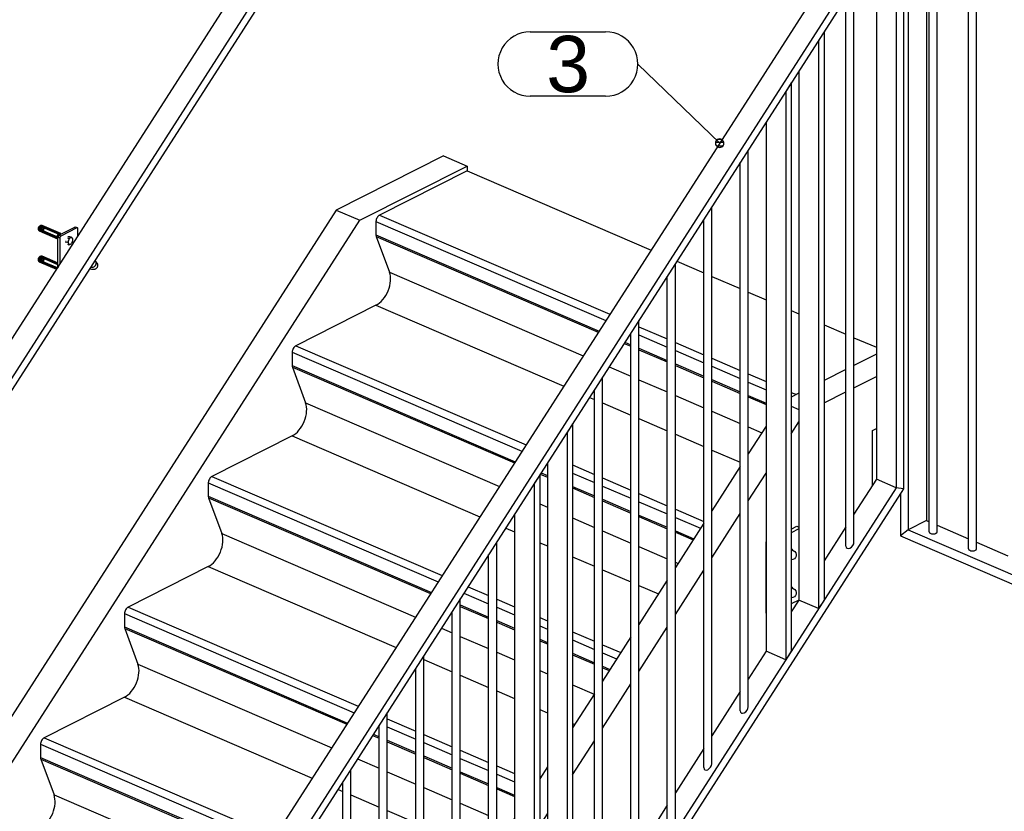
# Model space of a CAD drawing. Header units: millimetres. Extents: x -961 to -664, y 2222 to 2432.
# Tile 7 of 12: x -903 to -842, y 2351 to 2400. Entities that reach past the tile are written whole.
import ezdxf
from ezdxf.enums import TextEntityAlignment as Align

# ---------------------------------------------------------------- set-up
doc = ezdxf.new("R2010")
doc.units = ezdxf.units.MM
doc.linetypes.add('STRICHPUNKT2', pattern=[18.5, 10, -4, 0.5, -4])
doc.layers.get('0').update_dxf_attribs({"linetype": 'CONTINUOUS'})
for name, color, linetype in [('DIM49', 4, 'CONTINUOUS'), ('LE_RED', 1, 'CONTINUOUS'), ('TXT_ALL', 7, 'CONTINUOUS')]:
    doc.layers.add(name, color=color, linetype=linetype)
doc.layers.add('LE_ALL', color=7, linetype='CONTINUOUS', lineweight=50)
doc.styles.add('ARIAL', font='arial.ttf')

# ---------------------------------------------------------------- blocks, each defined once
blk = doc.blocks.new('Treden_00041', base_point=(-906.197, 2319.584))
for p, q in [((-875.432, 2390.9), (-864.017, 2385.978)), ((-881.09, 2387.753), (-866.824, 2381.601)), ((-881.073, 2386.823), (-867.288, 2380.879)), ((-862.412, 2385.286), (-860.744, 2384.566)), ((-860.244, 2384.351), (-858.48, 2383.59)), ((-857.98, 2383.375), (-856.871, 2382.896)), ((-881.09, 2382.555), (-869.435, 2377.53)), ((-855.308, 2382.222), (-854.834, 2382.018)), ((-864.771, 2381.222), (-863.007, 2380.462)), ((-853.271, 2381.344), (-851.917, 2380.76)), ((-865.683, 2380.187), (-865.271, 2380.009)), ((-865.635, 2380.261), (-865.271, 2380.104)), ((-864.771, 2380.716), (-863.007, 2379.955)), ((-862.507, 2380.246), (-860.744, 2379.486)), ((-851.417, 2380.544), (-850.024, 2379.944)), ((-886.296, 2379.636), (-872.03, 2373.485)), ((-864.771, 2379.889), (-863.007, 2379.128)), ((-864.771, 2379.793), (-863.007, 2379.033)), ((-862.507, 2379.74), (-860.744, 2378.979)), ((-860.244, 2379.27), (-858.48, 2378.51)), ((-886.279, 2378.707), (-872.493, 2372.762)), ((-866.619, 2378.727), (-865.271, 2378.146)), ((-862.507, 2378.913), (-860.744, 2378.152)), ((-862.507, 2378.817), (-860.744, 2378.057)), ((-860.244, 2378.764), (-858.48, 2378.003)), ((-864.771, 2377.93), (-863.007, 2377.17)), ((-860.244, 2377.937), (-858.48, 2377.176)), ((-860.244, 2377.841), (-858.48, 2377.081)), ((-857.98, 2378.294), (-856.871, 2377.816)), ((-857.98, 2377.788), (-856.871, 2377.309)), ((-855.308, 2377.142), (-854.995, 2377.007)), ((-867.831, 2376.838), (-867.534, 2376.71)), ((-862.507, 2376.954), (-860.744, 2376.194)), ((-857.98, 2376.961), (-856.871, 2376.482)), ((-857.98, 2376.865), (-856.871, 2376.387)), ((-867.034, 2376.494), (-865.271, 2375.734)), ((-860.244, 2375.978), (-858.48, 2375.218)), ((-864.771, 2375.518), (-863.007, 2374.758)), ((-857.98, 2375.002), (-857.138, 2374.639)), ((-886.296, 2374.439), (-874.641, 2369.413)), ((-862.507, 2374.542), (-860.744, 2373.782)), ((-860.244, 2373.566), (-858.48, 2372.806)), ((-868.888, 2372.637), (-867.534, 2372.053)), ((-870.888, 2372.07), (-870.451, 2371.882)), ((-870.84, 2372.145), (-870.451, 2371.977)), ((-868.888, 2372.13), (-867.534, 2371.546)), ((-867.034, 2371.837), (-865.271, 2371.077)), ((-891.501, 2371.52), (-877.236, 2365.369)), ((-868.888, 2371.303), (-867.534, 2370.719)), ((-868.888, 2371.208), (-867.534, 2370.624)), ((-867.034, 2371.331), (-865.271, 2370.57)), ((-891.485, 2370.59), (-877.699, 2364.646)), ((-867.034, 2370.504), (-865.271, 2369.743)), ((-867.034, 2370.408), (-865.271, 2369.648)), ((-864.771, 2370.861), (-863.007, 2370.101)), ((-870.925, 2370.223), (-870.451, 2370.018)), ((-864.771, 2370.355), (-863.007, 2369.594)), ((-862.507, 2369.885), (-860.744, 2369.125)), ((-868.888, 2369.344), (-867.534, 2368.761)), ((-864.771, 2369.528), (-863.007, 2368.767)), ((-864.771, 2369.432), (-863.007, 2368.672)), ((-862.507, 2369.379), (-860.944, 2368.705)), ((-873.036, 2368.721), (-872.488, 2368.485)), ((-862.507, 2368.552), (-861.359, 2368.057)), ((-867.034, 2368.545), (-865.271, 2367.785)), ((-862.507, 2368.456), (-861.407, 2367.982)), ((-870.925, 2367.811), (-870.451, 2367.607)), ((-864.771, 2367.569), (-863.007, 2366.809)), ((-868.888, 2366.933), (-867.534, 2366.349)), ((-891.501, 2366.322), (-879.847, 2361.297)), ((-867.034, 2366.133), (-865.271, 2365.373)), ((-862.507, 2366.593), (-862.344, 2366.522)), ((-875.376, 2365.073), (-874.098, 2364.522)), ((-864.771, 2365.157), (-863.555, 2364.633)), ((-875.631, 2364.677), (-874.098, 2364.015)), ((-873.598, 2364.306), (-872.488, 2363.828)), ((-875.861, 2363.949), (-874.098, 2363.188)), ((-875.861, 2363.853), (-874.098, 2363.093)), ((-873.598, 2363.8), (-872.488, 2363.321)), ((-896.707, 2363.404), (-882.441, 2357.252)), ((-870.925, 2363.154), (-870.451, 2362.95)), ((-896.69, 2362.474), (-882.905, 2356.53)), ((-877.03, 2362.494), (-876.361, 2362.206)), ((-873.598, 2362.973), (-872.488, 2362.494)), ((-873.598, 2362.877), (-872.488, 2362.399)), ((-870.925, 2362.647), (-870.451, 2362.443)), ((-875.861, 2361.99), (-874.098, 2361.23)), ((-868.888, 2362.276), (-867.534, 2361.692)), ((-870.925, 2361.82), (-870.451, 2361.616)), ((-870.925, 2361.725), (-870.451, 2361.521)), ((-868.888, 2361.769), (-867.534, 2361.185)), ((-867.034, 2361.476), (-865.895, 2360.985)), ((-873.598, 2361.014), (-872.488, 2360.536)), ((-868.888, 2360.942), (-867.534, 2360.358)), ((-868.888, 2360.847), (-867.534, 2360.263)), ((-867.034, 2360.97), (-866.15, 2360.588)), ((-878.124, 2360.554), (-876.361, 2359.794)), ((-867.034, 2360.143), (-866.565, 2359.94)), ((-867.034, 2360.047), (-866.613, 2359.866)), ((-875.861, 2359.578), (-874.098, 2358.818)), ((-870.925, 2359.862), (-870.451, 2359.657)), ((-868.888, 2358.983), (-867.549, 2358.406)), ((-896.707, 2358.206), (-885.053, 2353.181)), ((-873.598, 2358.602), (-872.488, 2358.124)), ((-870.925, 2357.45), (-870.451, 2357.246)), ((-880.388, 2356.873), (-878.624, 2356.113)), ((-880.388, 2356.367), (-878.624, 2355.606)), ((-868.888, 2356.572), (-868.761, 2356.517)), ((-881.3, 2355.838), (-880.888, 2355.66)), ((-881.252, 2355.912), (-880.888, 2355.755)), ((-878.124, 2355.897), (-876.361, 2355.137)), ((-901.913, 2355.287), (-887.647, 2349.136)), ((-880.388, 2355.54), (-878.624, 2354.779)), ((-880.388, 2355.444), (-878.624, 2354.684)), ((-878.124, 2355.391), (-876.361, 2354.63)), ((-878.124, 2354.564), (-876.361, 2353.803)), ((-875.861, 2354.921), (-874.098, 2354.161)), ((-901.896, 2354.358), (-888.11, 2348.413)), ((-882.236, 2354.378), (-880.888, 2353.797)), ((-878.124, 2354.468), (-876.361, 2353.708)), ((-875.861, 2354.415), (-874.098, 2353.654)), ((-873.598, 2353.945), (-872.488, 2353.467)), ((-880.388, 2353.581), (-878.624, 2352.821)), ((-875.861, 2353.588), (-874.098, 2352.827)), ((-875.861, 2353.492), (-874.098, 2352.732)), ((-873.598, 2353.439), (-872.488, 2352.96)), ((-883.448, 2352.489), (-883.151, 2352.361)), ((-882.651, 2352.145), (-880.888, 2351.385)), ((-878.124, 2352.605), (-876.361, 2351.845)), ((-873.598, 2352.612), (-872.488, 2352.133)), ((-873.598, 2352.516), (-872.488, 2352.038)), ((-875.861, 2351.629), (-874.098, 2350.869)), ((-880.388, 2351.169), (-878.624, 2350.409))]:
    blk.add_line(p, q)
for points in [[(-875.432, 2390.9), (-880.864, 2388.162), (-866.57, 2381.998)], [(-881.09, 2387.753), (-881.09, 2386.926), (-867.24, 2380.953)], [(-881.073, 2386.823), (-880.253, 2384.606), (-868.224, 2379.419)], [(-881.09, 2382.555), (-886.069, 2380.045), (-871.775, 2373.882)], [(-886.296, 2379.636), (-886.296, 2378.809), (-872.445, 2372.837)], [(-886.279, 2378.707), (-885.459, 2376.49), (-873.429, 2371.303)], [(-886.296, 2374.439), (-891.275, 2371.929), (-876.981, 2365.765)], [(-891.501, 2371.52), (-891.501, 2370.693), (-877.651, 2364.721)], [(-891.485, 2370.59), (-890.664, 2368.373), (-878.635, 2363.186)], [(-891.501, 2366.322), (-896.481, 2363.813), (-882.187, 2357.649)], [(-896.707, 2363.404), (-896.707, 2362.577), (-882.857, 2356.604)], [(-896.69, 2362.474), (-895.87, 2360.257), (-883.841, 2355.07)], [(-896.707, 2358.206), (-901.687, 2355.696), (-887.392, 2349.533)], [(-901.913, 2355.287), (-901.913, 2354.46), (-888.063, 2348.488)], [(-901.896, 2354.358), (-901.076, 2352.141), (-889.047, 2346.954)]]:
    blk.add_lwpolyline(points)
for centre, major_axis, start_param, end_param in [((-880.864, 2387.867), (-0.132, -0.306), 3.764179, 5.334976), ((-880.864, 2387.04), (-0.132, -0.306), 5.334976, 5.720954), ((-881.09, 2383.735), (-0.528, -1.224), 0.622587, 2.584209), ((-886.069, 2379.75), (-0.132, -0.306), 3.764179, 5.334976), ((-886.069, 2378.923), (-0.132, -0.306), 5.334976, 5.720954), ((-886.296, 2375.618), (-0.528, -1.224), 0.622587, 2.584209), ((-891.275, 2371.634), (-0.132, -0.306), 3.764179, 5.334976), ((-891.275, 2370.807), (-0.132, -0.306), 5.334976, 5.720954), ((-891.501, 2367.502), (-0.528, -1.224), 0.622587, 2.584209), ((-896.481, 2363.518), (-0.132, -0.306), 3.764179, 5.334976), ((-896.481, 2362.691), (-0.132, -0.306), 5.334976, 5.720954), ((-896.707, 2359.386), (-0.528, -1.224), 0.622587, 2.584209), ((-901.687, 2355.401), (-0.132, -0.306), 3.764179, 5.334976), ((-901.687, 2354.574), (-0.132, -0.306), 5.334976, 5.720954), ((-901.913, 2351.269), (-0.528, -1.224), 0.622587, 2.584209)]:
    blk.add_ellipse(centre, major_axis=major_axis, ratio=0.600703, start_param=start_param, end_param=end_param)
blk = doc.blocks.new('Treden_00040')
blk.add_blockref('Treden_00041', (-906.197, 2319.584))
blk = doc.blocks.new('Boom_00043', base_point=(-920.356, 2331.111))
for p, q in [((-876.9, 2391.828), (-883.569, 2388.466)), ((-876.9, 2391.828), (-875.432, 2391.194)), ((-875.432, 2391.194), (-875.432, 2390.9)), ((-883.569, 2388.466), (-920.356, 2331.111)), ((-883.569, 2388.466), (-882.101, 2387.833)), ((-920.356, 2331.111), (-918.888, 2330.477)), ((-920.356, 2331.111), (-920.356, 2329.621)), ((-918.888, 2328.988), (-918.888, 2330.477)), ((-920.356, 2327.973), (-920.356, 2325.984)), ((-918.888, 2325.056), (-918.888, 2327.339))]:
    blk.add_line(p, q)
blk.add_lwpolyline([(-918.888, 2330.477), (-882.101, 2387.833), (-875.432, 2391.194)])
blk = doc.blocks.new('Boom_00042')
blk.add_blockref('Boom_00043', (-920.356, 2331.111))
blk = doc.blocks.new('Boom_00045', base_point=(-892.704, 2319.187))
for p, q in [((-850.024, 2379.513), (-851.417, 2378.811)), ((-851.917, 2378.559), (-853.271, 2377.876)), ((-851.417, 2377.437), (-850.024, 2378.139)), ((-853.271, 2376.503), (-851.917, 2377.185)), ((-854.834, 2377.088), (-855.308, 2376.849)), ((-855.308, 2376.28), (-854.834, 2376.075)), ((-855.308, 2374.57), (-854.834, 2375.309)), ((-856.871, 2375.055), (-857.98, 2373.325)), ((-850.269, 2374.772), (-850.024, 2374.896)), ((-850.269, 2371.364), (-850.269, 2374.772)), ((-858.48, 2372.546), (-860.244, 2369.796)), ((-857.98, 2370.403), (-856.871, 2372.133)), ((-860.244, 2366.874), (-858.48, 2369.623)), ((-860.744, 2369.017), (-862.507, 2366.267)), ((-862.507, 2363.345), (-860.744, 2366.094)), ((-863.007, 2365.488), (-864.771, 2362.739)), ((-864.771, 2359.816), (-863.007, 2362.566)), ((-865.271, 2361.959), (-867.034, 2359.21)), ((-867.034, 2356.287), (-865.271, 2359.037)), ((-867.534, 2358.43), (-868.888, 2356.319)), ((-868.888, 2353.397), (-867.534, 2355.508)), ((-870.451, 2353.882), (-870.925, 2353.143)), ((-870.925, 2350.221), (-870.451, 2350.96)), ((-872.488, 2350.706), (-873.598, 2348.976)), ((-874.098, 2348.197), (-875.861, 2345.447)), ((-873.598, 2346.054), (-872.488, 2347.784)), ((-875.861, 2342.525), (-874.098, 2345.274)), ((-876.361, 2344.668), (-878.124, 2341.918)), ((-878.124, 2338.996), (-876.361, 2341.745)), ((-878.624, 2341.139), (-880.388, 2338.39)), ((-880.388, 2335.467), (-878.624, 2338.217)), ((-880.888, 2337.61), (-882.108, 2335.707)), ((-881.123, 2334.321), (-880.888, 2334.688)), ((-883.479, 2333.57), (-884.505, 2331.97)), ((-884.505, 2329.048), (-883.479, 2330.648)), ((-886.068, 2329.533), (-886.542, 2328.794)), ((-886.542, 2325.872), (-886.068, 2326.611)), ((-888.556, 2325.654), (-888.969, 2325.01)), ((-888.969, 2322.087), (-888.556, 2322.731)), ((-890.646, 2322.396), (-892.704, 2319.187)), ((-892.704, 2319.187), (-891.236, 2318.554)), ((-892.704, 2319.187), (-892.704, 2313.766)), ((-891.236, 2318.554), (-890.646, 2319.474)), ((-891.236, 2313.428), (-891.236, 2318.554))]:
    blk.add_line(p, q)
blk = doc.blocks.new('Boom_00044')
blk.add_blockref('Boom_00045', (-892.704, 2319.187))
blk = doc.blocks.new('TR-03_00039')
for name in ['Boom_00042', 'Treden_00040', 'Boom_00044']:
    blk.add_blockref(name, (0, 0))
blk = doc.blocks.new('Trap as 00 - 18_00031')
blk.add_blockref('TR-03_00039', (0, 0))
blk = doc.blocks.new('Situatie_00030')
blk.add_blockref('Trap as 00 - 18_00031', (0, 0))
blk = doc.blocks.new('Koker 50x20x2 EN 10219-2_00107', base_point=(-851.96, 2402.341))
for p, q in [((-851.96, 2402.341), (-889.422, 2343.933)), ((-851.799, 2401.832), (-888.969, 2343.88)), ((-889.422, 2343.933), (-890.646, 2344.461)), ((-888.969, 2343.88), (-889.422, 2343.933))]:
    blk.add_line(p, q)
blk.add_lwpolyline([(-851.799, 2401.832), (-851.96, 2402.341), (-853.183, 2402.869), (-890.646, 2344.461)])
blk = doc.blocks.new('Koker 50x20x2 EN 10219-2_00106')
blk.add_blockref('Koker 50x20x2 EN 10219-2_00107', (-851.96, 2402.341))
blk = doc.blocks.new('Koker 50x20x2 EN 10219-2_00109', base_point=(-848.801, 2403.344))
for p, q in [((-849.572, 2404.689), (-848.348, 2404.162)), ((-848.348, 2404.162), (-848.801, 2403.344)), ((-848.348, 2404.162), (-848.348, 2371.165)), ((-848.801, 2403.344), (-848.801, 2371.218)), ((-850.024, 2402.727), (-850.024, 2371.746)), ((-848.801, 2371.218), (-850.024, 2371.746)), ((-848.348, 2371.165), (-848.801, 2371.218))]:
    blk.add_line(p, q)
blk = doc.blocks.new('Koker 50x20x2 EN 10219-2_00108')
blk.add_blockref('Koker 50x20x2 EN 10219-2_00109', (-848.801, 2403.344))
blk = doc.blocks.new('Koker 50x20x2 EN 10219-2_00112', base_point=(-885.426, 2314.115))
for p, q in [((-848.801, 2371.218), (-876.573, 2327.918)), ((-848.348, 2371.165), (-876.317, 2327.558)), ((-851.917, 2368.795), (-853.271, 2366.684)), ((-854.834, 2364.247), (-855.308, 2363.508)), ((-856.871, 2361.071), (-857.98, 2359.341)), ((-858.48, 2358.562), (-860.244, 2355.812)), ((-860.744, 2355.033), (-862.507, 2352.283)), ((-863.007, 2351.504), (-864.771, 2348.755)), ((-865.271, 2347.975), (-867.034, 2345.226)), ((-867.534, 2344.446), (-868.888, 2342.335)), ((-870.451, 2339.898), (-870.925, 2339.159)), ((-872.488, 2336.722), (-873.598, 2334.992)), ((-874.098, 2334.213), (-875.861, 2331.463)), ((-876.361, 2330.684), (-877.394, 2329.073)), ((-878.624, 2327.155), (-879.778, 2325.357)), ((-877.558, 2326.383), (-877.83, 2325.959)), ((-877.302, 2326.023), (-877.83, 2325.2)), ((-878.33, 2325.179), (-879.778, 2322.922)), ((-878.33, 2324.42), (-879.778, 2322.163)), ((-881.276, 2323.02), (-881.98, 2321.923)), ((-881.276, 2320.585), (-881.98, 2319.488)), ((-881.276, 2319.826), (-881.98, 2318.729)), ((-883.479, 2319.587), (-884.505, 2317.986)), ((-883.479, 2317.151), (-884.926, 2314.894)), ((-883.479, 2316.392), (-884.926, 2314.135)), ((-886.068, 2315.549), (-886.542, 2314.81)), ((-885.579, 2313.876), (-886.542, 2314.292)), ((-885.426, 2314.115), (-885.579, 2313.876)), ((-885.426, 2313.391), (-885.579, 2313.876))]:
    blk.add_line(p, q)
blk.add_lwpolyline([(-848.348, 2371.165), (-848.801, 2371.218), (-850.024, 2371.746), (-851.417, 2369.575)])
blk = doc.blocks.new('Koker 50x20x2 EN 10219-2_00111')
blk.add_blockref('Koker 50x20x2 EN 10219-2_00112', (-885.426, 2314.115))
blk = doc.blocks.new('Plaatwerk D_ 10_00128', base_point=(-870.454, 2339.893))
for p, q in [((-870.925, 2344.308), (-870.583, 2344.48)), ((-870.451, 2344.318), (-870.925, 2344.079)), ((-870.583, 2344.48), (-870.451, 2344.424)), ((-872.507, 2343.511), (-872.488, 2343.52)), ((-870.454, 2339.893), (-870.925, 2339.656)), ((-872.488, 2339.079), (-872.507, 2339.087))]:
    blk.add_line(p, q)
blk.add_lwpolyline([(-872.488, 2343.503), (-872.507, 2343.511), (-872.507, 2339.087)])
blk = doc.blocks.new('Plaatwerk D_ 10_00127')
blk.add_blockref('Plaatwerk D_ 10_00128', (-870.454, 2339.893))
blk = doc.blocks.new('Plaatwerk D_ 15_00130', base_point=(-871.265, 2371.484))
for p, q in [((-870.925, 2372.013), (-871.265, 2371.484)), ((-870.925, 2372.013), (-870.925, 2336.724)), ((-871.265, 2371.484), (-871.265, 2336.194)), ((-872.488, 2369.576), (-872.488, 2336.722)), ((-871.265, 2336.194), (-872.488, 2336.722)), ((-870.925, 2336.724), (-871.265, 2336.194))]:
    blk.add_line(p, q)
blk = doc.blocks.new('Plaatwerk D_ 15_00129')
blk.add_blockref('Plaatwerk D_ 15_00130', (-871.265, 2371.484))
blk = doc.blocks.new('Plaatwerk D_ 15_00132', base_point=(-869.228, 2374.66))
for p, q in [((-868.888, 2375.189), (-869.228, 2374.66)), ((-868.888, 2375.189), (-868.888, 2339.9)), ((-869.228, 2374.66), (-869.228, 2339.37)), ((-870.451, 2372.752), (-870.451, 2339.898)), ((-869.228, 2339.37), (-870.451, 2339.898)), ((-868.888, 2339.9), (-869.228, 2339.37))]:
    blk.add_line(p, q)
blk = doc.blocks.new('Plaatwerk D_ 15_00131')
blk.add_blockref('Plaatwerk D_ 15_00132', (-869.228, 2374.66))
blk = doc.blocks.new('Baluster_00126')
for name in ['Plaatwerk D_ 15_00131', 'Plaatwerk D_ 15_00129', 'Plaatwerk D_ 10_00127']:
    blk.add_blockref(name, (0, 0))
blk = doc.blocks.new('Plaatwerk D_ 10_00135', base_point=(-854.837, 2364.242))
for p, q in [((-855.308, 2368.657), (-854.965, 2368.829)), ((-854.834, 2368.667), (-855.308, 2368.428)), ((-854.965, 2368.829), (-854.834, 2368.773)), ((-856.889, 2367.86), (-856.871, 2367.869)), ((-854.837, 2364.242), (-855.308, 2364.004)), ((-856.871, 2363.428), (-856.889, 2363.436))]:
    blk.add_line(p, q)
blk.add_lwpolyline([(-856.871, 2367.852), (-856.889, 2367.86), (-856.889, 2363.436)])
blk = doc.blocks.new('Plaatwerk D_ 10_00134')
blk.add_blockref('Plaatwerk D_ 10_00135', (-854.837, 2364.242))
blk = doc.blocks.new('Plaatwerk D_ 15_00137', base_point=(-855.647, 2395.833))
for p, q in [((-855.308, 2396.362), (-855.647, 2395.833)), ((-855.308, 2396.362), (-855.308, 2361.073)), ((-855.647, 2395.833), (-855.647, 2360.543)), ((-856.871, 2393.925), (-856.871, 2361.071)), ((-855.647, 2360.543), (-856.871, 2361.071)), ((-855.308, 2361.073), (-855.647, 2360.543))]:
    blk.add_line(p, q)
blk = doc.blocks.new('Plaatwerk D_ 15_00136')
blk.add_blockref('Plaatwerk D_ 15_00137', (-855.647, 2395.833))
blk = doc.blocks.new('Plaatwerk D_ 15_00139', base_point=(-853.61, 2399.009))
for p, q in [((-853.271, 2399.538), (-853.61, 2399.009)), ((-853.271, 2399.538), (-853.271, 2364.249)), ((-853.61, 2399.009), (-853.61, 2363.719)), ((-854.834, 2397.101), (-854.834, 2364.247)), ((-853.61, 2363.719), (-854.834, 2364.247)), ((-853.271, 2364.249), (-853.61, 2363.719))]:
    blk.add_line(p, q)
blk = doc.blocks.new('Plaatwerk D_ 15_00138')
blk.add_blockref('Plaatwerk D_ 15_00139', (-853.61, 2399.009))
blk = doc.blocks.new('Baluster_00133')
for name in ['Plaatwerk D_ 15_00138', 'Plaatwerk D_ 15_00136', 'Plaatwerk D_ 10_00134']:
    blk.add_blockref(name, (0, 0))
blk = doc.blocks.new('Massieve as 15_00142', base_point=(-867.034, 2343.497))
for p, q in [((-867.034, 2343.497), (-867.034, 2378.08)), ((-867.534, 2343.253), (-867.534, 2377.3))]:
    blk.add_line(p, q)
blk.add_ellipse((-867.284, 2343.375), major_axis=(-0.198, -0.248), ratio=0.616499, start_param=5.625621, end_param=8.767213)
blk = doc.blocks.new('Massieve as 15_00141')
blk.add_blockref('Massieve as 15_00142', (-867.034, 2343.497))
blk = doc.blocks.new('Massieve as 15_00144', base_point=(-851.417, 2367.845))
for p, q in [((-851.917, 2367.602), (-851.917, 2401.649)), ((-851.417, 2367.845), (-851.417, 2402.025))]:
    blk.add_line(p, q)
blk.add_ellipse((-851.667, 2367.724), major_axis=(-0.198, -0.248), ratio=0.616499, start_param=5.625621, end_param=8.767213)
blk = doc.blocks.new('Massieve as 15_00143')
blk.add_blockref('Massieve as 15_00144', (-851.417, 2367.845))
blk = doc.blocks.new('Massieve as 15_00146', base_point=(-864.771, 2347.025))
for p, q in [((-864.771, 2347.025), (-864.771, 2381.609)), ((-865.271, 2346.782), (-865.271, 2380.829))]:
    blk.add_line(p, q)
blk.add_ellipse((-865.021, 2346.904), major_axis=(-0.198, -0.248), ratio=0.616499, start_param=5.625621, end_param=8.767213)
blk = doc.blocks.new('Massieve as 15_00145')
blk.add_blockref('Massieve as 15_00146', (-864.771, 2347.025))
blk = doc.blocks.new('Massieve as 15_00148', base_point=(-862.507, 2350.554))
for p, q in [((-862.507, 2350.554), (-862.507, 2385.138)), ((-863.007, 2350.311), (-863.007, 2384.358))]:
    blk.add_line(p, q)
blk.add_ellipse((-862.757, 2350.433), major_axis=(-0.198, -0.248), ratio=0.616499, start_param=5.625621, end_param=8.767213)
blk = doc.blocks.new('Massieve as 15_00147')
blk.add_blockref('Massieve as 15_00148', (-862.507, 2350.554))
blk = doc.blocks.new('Massieve as 15_00150', base_point=(-860.244, 2354.083))
for p, q in [((-860.244, 2354.083), (-860.244, 2388.666)), ((-860.744, 2353.84), (-860.744, 2387.887))]:
    blk.add_line(p, q)
blk.add_ellipse((-860.494, 2353.961), major_axis=(-0.198, -0.248), ratio=0.616499, start_param=5.625621, end_param=8.767213)
blk = doc.blocks.new('Massieve as 15_00149')
blk.add_blockref('Massieve as 15_00150', (-860.244, 2354.083))
blk = doc.blocks.new('Massieve as 15_00152', base_point=(-857.98, 2357.612))
for p, q in [((-857.98, 2357.612), (-857.98, 2392.195)), ((-858.48, 2357.369), (-858.48, 2391.416))]:
    blk.add_line(p, q)
blk.add_ellipse((-858.23, 2357.49), major_axis=(-0.198, -0.248), ratio=0.616499, start_param=5.625621, end_param=8.767213)
blk = doc.blocks.new('Massieve as 15_00151')
blk.add_blockref('Massieve as 15_00152', (-857.98, 2357.612))
blk = doc.blocks.new('Massieve as 15_00154', base_point=(-882.651, 2336.471))
for p, q in [((-882.651, 2336.471), (-882.651, 2353.731)), ((-883.151, 2337.174), (-883.151, 2352.951))]:
    blk.add_line(p, q)
blk = doc.blocks.new('Massieve as 15_00153')
blk.add_blockref('Massieve as 15_00154', (-882.651, 2336.471))
blk = doc.blocks.new('Massieve as 15_00156', base_point=(-880.388, 2333.286))
for p, q in [((-880.388, 2333.286), (-880.388, 2357.26)), ((-880.888, 2333.989), (-880.888, 2356.48))]:
    blk.add_line(p, q)
blk = doc.blocks.new('Massieve as 15_00155')
blk.add_blockref('Massieve as 15_00156', (-880.388, 2333.286))
blk = doc.blocks.new('Massieve as 15_00158', base_point=(-878.124, 2330.101))
for p, q in [((-878.124, 2330.101), (-878.124, 2360.789)), ((-878.624, 2330.805), (-878.624, 2360.009)), ((-878.624, 2325.962), (-878.624, 2327.883))]:
    blk.add_line(p, q)
blk.add_ellipse((-878.374, 2326.084), major_axis=(-0.198, -0.248), ratio=0.616499, start_param=5.625621, end_param=7.375573)
blk = doc.blocks.new('Massieve as 15_00157')
blk.add_blockref('Massieve as 15_00158', (-878.124, 2330.101))
blk = doc.blocks.new('Massieve as 15_00160', base_point=(-875.861, 2329.734))
for p, q in [((-875.861, 2329.734), (-875.861, 2364.317)), ((-876.361, 2329.491), (-876.361, 2363.538))]:
    blk.add_line(p, q)
blk.add_ellipse((-876.111, 2329.612), major_axis=(-0.198, -0.248), ratio=0.616499, start_param=5.625621, end_param=8.767213)
blk = doc.blocks.new('Massieve as 15_00159')
blk.add_blockref('Massieve as 15_00160', (-875.861, 2329.734))
blk = doc.blocks.new('Massieve as 15_00162', base_point=(-873.598, 2333.263))
for p, q in [((-873.598, 2333.263), (-873.598, 2367.846)), ((-874.098, 2333.02), (-874.098, 2367.067))]:
    blk.add_line(p, q)
blk.add_ellipse((-873.848, 2333.141), major_axis=(-0.198, -0.248), ratio=0.616499, start_param=5.625621, end_param=8.767213)
blk = doc.blocks.new('Massieve as 15_00161')
blk.add_blockref('Massieve as 15_00162', (-873.598, 2333.263))
blk = doc.blocks.new('Lamellen_00140')
for name in ['Massieve as 15_00143', 'Massieve as 15_00151', 'Massieve as 15_00149', 'Massieve as 15_00147', 'Massieve as 15_00145', 'Massieve as 15_00141', 'Massieve as 15_00161', 'Massieve as 15_00159', 'Massieve as 15_00157', 'Massieve as 15_00155', 'Massieve as 15_00153']:
    blk.add_blockref(name, (0, 0))
blk = doc.blocks.new('SHAPE_00608', base_point=(-859.755, 2392.623))
at = {"layer": 'DIM49', "color": 3}
for p, q in [((-871.521, 2399.538), (-866.833, 2399.538)), ((-859.755, 2392.623), (-864.833, 2397.538)), ((-866.833, 2395.538), (-871.521, 2395.538)), ((-859.496, 2392.66), (-860.013, 2392.66)), ((-859.958, 2392.46), (-859.551, 2392.46)), ((-859.644, 2392.86), (-859.865, 2392.86))]:
    blk.add_line(p, q, dxfattribs=at)
blk.add_lwpolyline([(-859.525, 2392.495), (-859.499, 2392.559), (-859.492, 2392.627), (-859.502, 2392.695), (-859.529, 2392.758), (-859.572, 2392.812), (-859.627, 2392.853), (-859.691, 2392.878), (-859.759, 2392.886), (-859.827, 2392.876), (-859.89, 2392.849), (-859.944, 2392.806), (-859.985, 2392.751), (-860.01, 2392.687), (-860.018, 2392.619), (-860.008, 2392.551), (-859.981, 2392.488), (-859.938, 2392.434), (-859.883, 2392.393), (-859.819, 2392.368), (-859.75, 2392.36), (-859.682, 2392.37), (-859.619, 2392.397), (-859.566, 2392.44)], close=True, dxfattribs=at)
for centre, start_param, end_param in [((-871.521, 2397.538), 1.570796, 4.712389), ((-866.833, 2397.538), 4.712389, 7.853982)]:
    blk.add_ellipse(centre, major_axis=(2, 0), ratio=1, start_param=start_param, end_param=end_param, dxfattribs=at)
at = {"layer": 'TXT_ALL', "style": 'ARIAL'}
blk.add_text('3', height=3.5, dxfattribs=at).set_placement((-870.521, 2397.538), align=Align.MIDDLE_LEFT)
blk = doc.blocks.new('Traphek_00105')
for name, p in [('Koker 50x20x2 EN 10219-2_00108', (0, 0)), ('Koker 50x20x2 EN 10219-2_00106', (0, 0)), ('Lamellen_00140', (0, 0)), ('SHAPE_00608', (-859.755, 2392.623)), ('Baluster_00133', (0, 0)), ('Baluster_00126', (0, 0)), ('Koker 50x20x2 EN 10219-2_00111', (0, 0))]:
    blk.add_blockref(name, p)
blk = doc.blocks.new('Koker 50x20x2 EN 10219-2_00168', base_point=(-848.049, 2368.613))
for p, q in [((-846.917, 2369.183), (-846.754, 2369.113)), ((-848.049, 2368.613), (-727.162, 2316.487)), ((-846.254, 2368.898), (-844.307, 2368.058)), ((-843.807, 2367.842), (-841.86, 2367.003))]:
    blk.add_line(p, q)
blk.add_lwpolyline([(-846.917, 2369.183), (-848.049, 2368.613), (-848.538, 2368.234), (-726.672, 2315.686)])
blk = doc.blocks.new('Koker 50x20x2 EN 10219-2_00167')
blk.add_blockref('Koker 50x20x2 EN 10219-2_00168', (-848.049, 2368.613))
blk = doc.blocks.new('Koker 50x20x2 EN 10219-2_00170', base_point=(-848.049, 2404.295))
for p, q in [((-848.538, 2405.096), (-847.406, 2405.666)), ((-848.049, 2404.295), (-848.538, 2405.096)), ((-848.538, 2405.096), (-848.538, 2404.244)), ((-848.049, 2404.295), (-848.049, 2368.613)), ((-846.917, 2403.807), (-846.917, 2369.183)), ((-848.538, 2370.869), (-848.538, 2368.234)), ((-846.917, 2369.183), (-848.049, 2368.613)), ((-848.049, 2368.613), (-848.538, 2368.234))]:
    blk.add_line(p, q)
blk = doc.blocks.new('Koker 50x20x2 EN 10219-2_00169')
blk.add_blockref('Koker 50x20x2 EN 10219-2_00170', (-848.049, 2404.295))
blk = doc.blocks.new('Massieve as 15_00282', base_point=(-846.254, 2368.476))
for p, q in [((-846.754, 2368.476), (-846.754, 2403.737)), ((-846.254, 2368.476), (-846.254, 2403.521))]:
    blk.add_line(p, q)
blk.add_ellipse((-846.504, 2368.476), major_axis=(0.25, 0), ratio=0.466203, start_param=3.141593, end_param=6.283185)
blk = doc.blocks.new('Massieve as 15_00281')
blk.add_blockref('Massieve as 15_00282', (-846.254, 2368.476))
blk = doc.blocks.new('Massieve as 15_00284', base_point=(-843.807, 2367.421))
for p, q in [((-844.307, 2367.421), (-844.307, 2402.682)), ((-843.807, 2367.421), (-843.807, 2402.466))]:
    blk.add_line(p, q)
blk.add_ellipse((-844.057, 2367.421), major_axis=(0.25, 0), ratio=0.466203, start_param=3.141593, end_param=6.283185)
blk = doc.blocks.new('Massieve as 15_00283')
blk.add_blockref('Massieve as 15_00284', (-843.807, 2367.421))
blk = doc.blocks.new('Lamellen_00208')
for name in ['Massieve as 15_00281', 'Massieve as 15_00283']:
    blk.add_blockref(name, (0, 0))
blk = doc.blocks.new('Videhek_00163')
for name in ['Koker 50x20x2 EN 10219-2_00169', 'Lamellen_00208', 'Koker 50x20x2 EN 10219-2_00167']:
    blk.add_blockref(name, (0, 0))
blk = doc.blocks.new('Koker 50x20x2 EN 10219-2_00335', base_point=(-921.489, 2349.531))
for p, q in [((-921.65, 2350.04), (-880.274, 2414.55)), ((-880.274, 2414.55), (-880.113, 2414.041)), ((-921.489, 2349.531), (-880.113, 2414.041)), ((-922.873, 2350.568), (-921.65, 2350.04)), ((-921.65, 2350.04), (-921.489, 2349.531))]:
    blk.add_line(p, q)
blk.add_lwpolyline([(-922.873, 2350.568), (-881.497, 2415.078), (-880.274, 2414.55)])
blk = doc.blocks.new('Koker 50x20x2 EN 10219-2_00334')
blk.add_blockref('Koker 50x20x2 EN 10219-2_00335', (-921.489, 2349.531))
blk = doc.blocks.new('Plaatwerk D_ 5_00354', base_point=(-900.723, 2386.734))
for p, q in [((-900.777, 2386.909), (-899.781, 2387.411)), ((-900.655, 2386.857), (-900.777, 2386.909)), ((-899.659, 2387.359), (-900.655, 2386.857)), ((-899.659, 2387.359), (-899.781, 2387.411)), ((-899.619, 2387.362), (-899.741, 2387.415)), ((-899.591, 2386.867), (-899.591, 2387.304)), ((-900.845, 2384.912), (-900.845, 2386.787)), ((-900.723, 2386.734), (-900.845, 2386.787)), ((-900.723, 2386.734), (-900.723, 2385.103))]:
    blk.add_line(p, q)
for centre, start_param, end_param in [((-900.777, 2386.821), 3.764179, 5.334976), ((-899.781, 2387.323), 3.141593, 3.764179), ((-899.659, 2387.27), 3.141593, 3.764179), ((-899.659, 2387.27), 2.193383, 3.141593), ((-900.655, 2386.768), 3.764179, 5.334976)]:
    blk.add_ellipse(centre, major_axis=(-0.0396, -0.0918), ratio=0.600703, start_param=start_param, end_param=end_param)
blk = doc.blocks.new('_00356', base_point=(-900.327, 2386.506))
at = {"layer": 'LE_ALL', "color": 1, "linetype": 'STRICHPUNKT2'}
for p, q in [((-900.327, 2386.506), (-900.36, 2386.489)), ((-900.157, 2386.783), (-900.157, 2386.857))]:
    blk.add_line(p, q, dxfattribs=at)
blk = doc.blocks.new('_00355')
blk.add_blockref('_00356', (-900.327, 2386.506))
blk = doc.blocks.new('Plaatwerk D_ 5_00353')
for name, p in [('Plaatwerk D_ 5_00354', (-900.723, 2386.734)), ('_00355', (0, 0))]:
    blk.add_blockref(name, p)
blk = doc.blocks.new('as 12 mm_00358', base_point=(-898.785, 2384.93))
blk.add_lwpolyline([(-898.532, 2385.325), (-898.493, 2385.284), (-898.487, 2385.278), (-898.462, 2385.25), (-898.441, 2385.223), (-898.423, 2385.198), (-898.409, 2385.175), (-898.396, 2385.149), (-898.386, 2385.126), (-898.374, 2385.08), (-898.369, 2385.035), (-898.37, 2385.007), (-898.377, 2384.965), (-898.39, 2384.924), (-898.407, 2384.893), (-898.432, 2384.86), (-898.462, 2384.83), (-898.492, 2384.809), (-898.53, 2384.791), (-898.571, 2384.778), (-898.613, 2384.771), (-898.633, 2384.77), (-898.679, 2384.772), (-898.732, 2384.781), (-898.794, 2384.797), (-898.809, 2384.802), (-898.856, 2384.819)])
blk.add_ellipse((-898.662, 2385.123), major_axis=(0.169, 0.161), ratio=0.774603, start_param=3.451548, end_param=6.283187)
blk = doc.blocks.new('as 12 mm_00357')
blk.add_blockref('as 12 mm_00358', (-898.785, 2384.93))
blk = doc.blocks.new('Handrailingsteun_00352')
for name in ['Plaatwerk D_ 5_00353', 'as 12 mm_00357']:
    blk.add_blockref(name, (0, 0))
blk = doc.blocks.new('Muurleuning_00333')
for name in ['Koker 50x20x2 EN 10219-2_00334', 'Handrailingsteun_00352']:
    blk.add_blockref(name, (0, 0))
blk = doc.blocks.new('00 begane grond_00050')
for name in ['Muurleuning_00333', 'Videhek_00163', 'Traphek_00105']:
    blk.add_blockref(name, (0, 0))
blk = doc.blocks.new('Duplex_00049')
blk.add_blockref('00 begane grond_00050', (0, 0))
blk = doc.blocks.new('Hoge dopmoer (DIN 1587)-M12_00392', base_point=(-855.185, 2367.319))
for p, q in [((-855.308, 2367.421), (-855.268, 2367.404)), ((-855.308, 2367.378), (-855.268, 2367.404)), ((-855.268, 2367.404), (-855.224, 2367.336))]:
    blk.add_line(p, q)
blk.add_lwpolyline([(-855.258, 2367.35), (-855.185, 2367.319, -0.820939), (-855.308, 2366.743)], format="xyb")
for centre, end_param in [((-855.377, 2367.075), 3.419115), ((-855.303, 2367.043), 3.786317)]:
    blk.add_ellipse(centre, major_axis=(-0.119, -0.275), ratio=0.600703, start_param=3.141593, end_param=end_param)
blk = doc.blocks.new('Hoge dopmoer (DIN 1587)-M12_00391')
blk.add_blockref('Hoge dopmoer (DIN 1587)-M12_00392', (-855.185, 2367.319))
blk = doc.blocks.new('Montage_00390')
blk.add_blockref('Hoge dopmoer (DIN 1587)-M12_00391', (0, 0))
blk = doc.blocks.new('Hoge dopmoer (DIN 1587)-M12_00395', base_point=(-855.185, 2364.96))
for p, q in [((-855.308, 2365.061), (-855.268, 2365.044)), ((-855.308, 2365.019), (-855.268, 2365.044)), ((-855.268, 2365.044), (-855.224, 2364.976))]:
    blk.add_line(p, q)
blk.add_lwpolyline([(-855.258, 2364.991), (-855.185, 2364.96, -0.820939), (-855.308, 2364.384)], format="xyb")
for centre, end_param in [((-855.377, 2364.716), 3.419115), ((-855.303, 2364.684), 3.786317)]:
    blk.add_ellipse(centre, major_axis=(-0.119, -0.275), ratio=0.600703, start_param=3.141593, end_param=end_param)
blk = doc.blocks.new('Hoge dopmoer (DIN 1587)-M12_00394')
blk.add_blockref('Hoge dopmoer (DIN 1587)-M12_00395', (-855.185, 2364.96))
blk = doc.blocks.new('Montage_00393')
blk.add_blockref('Hoge dopmoer (DIN 1587)-M12_00394', (0, 0))
blk = doc.blocks.new('Houtdraadbout (DIN 571)-8x70_00565', base_point=(-900.184, 2386.388))
for p, q in [((-900.689, 2386.966), (-900.676, 2386.961)), ((-900.242, 2386.74), (-900.155, 2386.703)), ((-900.242, 2386.357), (-900.155, 2386.32)), ((-900.072, 2386.826), (-899.986, 2386.789))]:
    blk.add_line(p, q)
for points in [[(-900.327, 2386.506), (-900.24, 2386.469), (-900.208, 2386.426), (-900.184, 2386.388)], [(-900.184, 2386.58), (-900.195, 2386.552), (-900.208, 2386.525), (-900.24, 2386.469)], [(-900.155, 2386.703), (-900.167, 2386.638), (-900.174, 2386.608), (-900.184, 2386.58)], [(-900.184, 2386.388), (-900.167, 2386.354), (-900.155, 2386.32)], [(-900.056, 2386.74), (-900.101, 2386.721), (-900.155, 2386.703)], [(-900.155, 2386.32), (-900.101, 2386.337), (-900.056, 2386.357)], [(-899.986, 2386.789), (-900.019, 2386.762), (-900.056, 2386.74)], [(-900.056, 2386.357), (-900.019, 2386.379), (-899.986, 2386.406)], [(-899.929, 2386.708), (-899.953, 2386.746), (-899.986, 2386.789)], [(-899.986, 2386.406), (-899.953, 2386.462), (-899.94, 2386.489), (-899.929, 2386.517)], [(-899.901, 2386.64), (-899.912, 2386.674), (-899.929, 2386.708)], [(-899.929, 2386.517), (-899.92, 2386.545), (-899.912, 2386.575), (-899.901, 2386.64)]]:
    blk.add_lwpolyline(points)
for centre, major_axis, start_param, end_param in [((-900.742, 2386.844), (-0.053, -0.122), 3.141593, 4.723055), ((-900.056, 2386.548), (-0.086, -0.199), 4.811377, 5.858574), ((-900.056, 2386.548), (-0.086, -0.199), 3.764179, 4.811377), ((-900.056, 2386.548), (-0.086, -0.199), 5.858574, 6.905772), ((-900.056, 2386.548), (-0.086, -0.199), 2.716982, 3.764179), ((-900.056, 2386.548), (-0.086, -0.199), 0.622587, 1.669784), ((-900.056, 2386.548), (-0.086, -0.199), 1.669784, 2.716982)]:
    blk.add_ellipse(centre, major_axis=major_axis, ratio=0.600703, start_param=start_param, end_param=end_param)
blk = doc.blocks.new('GEWINDE_00567', base_point=(-900.845, 2386.787))
for p, q in [((-901.64, 2387.369), (-901.904, 2387.345)), ((-901.741, 2387.137), (-901.904, 2387.345)), ((-900.845, 2386.743), (-901.72, 2387.121))]:
    blk.add_line(p, q)
blk.add_lwpolyline([(-900.689, 2386.966), (-901.615, 2387.366)])
for centre, start_param, end_param in [((-901.668, 2387.243), 3.458079, 5.966699), ((-901.668, 2387.243), 5.966699, 6.283185), ((-901.668, 2387.243), 3.141593, 3.458079), ((-900.742, 2386.844), 3.141593, 4.723055)]:
    blk.add_ellipse(centre, major_axis=(-0.053, -0.122), ratio=0.600703, start_param=start_param, end_param=end_param)
at = {"layer": 'LE_RED'}
for p, q in [((-901.643, 2387.332), (-901.904, 2387.345)), ((-901.715, 2387.164), (-901.904, 2387.345)), ((-900.845, 2386.787), (-901.705, 2387.157))]:
    blk.add_line(p, q, dxfattribs=at)
blk.add_lwpolyline([(-900.757, 2386.952), (-901.631, 2387.329)], dxfattribs=at)
for start_param, end_param in [(4.027201, 5.597998), (5.597998, 6.063448), (6.063448, 6.283185), (3.36133, 4.027201), (3.141593, 3.36133)]:
    blk.add_ellipse((-901.668, 2387.243), major_axis=(-0.037, -0.0857), ratio=0.600703, start_param=start_param, end_param=end_param, dxfattribs=at)
blk = doc.blocks.new('GEWINDE_00566')
blk.add_blockref('GEWINDE_00567', (-900.845, 2386.787))
blk = doc.blocks.new('Houtdraadbout (DIN 571)-8x70_00564')
for name, p in [('GEWINDE_00566', (0, 0)), ('Houtdraadbout (DIN 571)-8x70_00565', (-900.184, 2386.388))]:
    blk.add_blockref(name, p)
blk = doc.blocks.new('Fischer plug Sx10_00569', base_point=(-900.684, 2386.978))
at = {"layer": 'LE_ALL'}
for p, q in [((-902.017, 2387.274), (-902.021, 2387.336)), ((-901.982, 2387.292), (-901.965, 2387.294)), ((-901.929, 2387.476), (-901.978, 2387.437)), ((-900.845, 2386.707), (-901.97, 2387.192)), ((-901.92, 2387.457), (-901.961, 2387.423)), ((-901.955, 2387.208), (-900.845, 2386.729)), ((-901.919, 2387.438), (-901.909, 2387.424)), ((-901.84, 2387.476), (-900.684, 2386.978)), ((-900.676, 2386.997), (-901.838, 2387.498))]:
    blk.add_line(p, q, dxfattribs=at)
blk.add_lwpolyline([(-901.996, 2387.28), (-902, 2387.333)], dxfattribs=at)
for centre, major_axis, start_param, end_param in [((-901.904, 2387.345), (-0.066, -0.153), 3.141593, 3.991736), ((-901.965, 2387.371), (-0.033, -0.0765), 3.991736, 5.433042), ((-901.904, 2387.345), (-0.066, -0.153), 3.991736, 5.433042), ((-901.965, 2387.371), (-0.033, -0.0765), 5.433042, 6.599672), ((-901.904, 2387.345), (-0.066, -0.153), 5.433042, 6.283185), ((-901.95, 2387.365), (-0.0296, -0.0686), 3.991736, 5.433042), ((-901.898, 2387.342), (-0.058, -0.134), 3.991736, 5.433042), ((-901.95, 2387.365), (-0.0296, -0.0686), 5.433042, 6.599672), ((-901.898, 2387.342), (-0.058, -0.134), 5.433042, 6.283185), ((-901.965, 2387.371), (-0.033, -0.0765), 0.316487, 2.825106), ((-901.965, 2387.371), (-0.033, -0.0765), 2.825106, 3.991736), ((-901.904, 2387.345), (-0.066, -0.153), 0, 1.25431), ((-901.95, 2387.365), (-0.0296, -0.0686), 0.316487, 2.825106), ((-901.95, 2387.365), (-0.0296, -0.0686), 2.825106, 3.991736), ((-901.898, 2387.342), (-0.058, -0.134), 0, 1.229797), ((-901.898, 2387.342), (-0.058, -0.134), 3.141593, 3.991736), ((-901.898, 2387.342), (-0.058, -0.134), 1.911796, 3.141593), ((-901.904, 2387.345), (-0.066, -0.153), 1.887283, 3.141593), ((-900.742, 2386.844), (-0.066, -0.153), 3.141593, 5.754868), ((-900.742, 2386.844), (-0.058, -0.134), 3.141593, 5.02905), ((-900.742, 2386.844), (-0.058, -0.134), 2.897379, 3.141593), ((-900.742, 2386.844), (-0.066, -0.153), 2.795466, 3.141593)]:
    blk.add_ellipse(centre, major_axis=major_axis, ratio=0.600703, start_param=start_param, end_param=end_param, dxfattribs=at)
blk = doc.blocks.new('Fischer plug Sx10_00568')
blk.add_blockref('Fischer plug Sx10_00569', (-900.684, 2386.978))
blk = doc.blocks.new('Houtdraadboutset M8_00562')
for name in ['Fischer plug Sx10_00568', 'Houtdraadbout (DIN 571)-8x70_00564']:
    blk.add_blockref(name, (0, 0))
blk = doc.blocks.new('GEWINDE_00574', base_point=(-900.866, 2384.879))
for p, q in [((-901.64, 2385.452), (-901.904, 2385.428)), ((-901.741, 2385.22), (-901.904, 2385.428)), ((-900.888, 2384.845), (-901.72, 2385.204))]:
    blk.add_line(p, q)
blk.add_lwpolyline([(-900.845, 2385.117), (-901.615, 2385.449)])
for start_param, end_param in [(3.458079, 5.966699), (5.966699, 6.283185), (3.141593, 3.458079)]:
    blk.add_ellipse((-901.668, 2385.326), major_axis=(-0.053, -0.122), ratio=0.600703, start_param=start_param, end_param=end_param)
at = {"layer": 'LE_RED'}
for p, q in [((-901.643, 2385.415), (-901.904, 2385.428)), ((-901.715, 2385.247), (-901.904, 2385.428)), ((-900.866, 2384.879), (-901.705, 2385.241))]:
    blk.add_line(p, q, dxfattribs=at)
blk.add_lwpolyline([(-900.845, 2385.073), (-901.631, 2385.412)], dxfattribs=at)
for start_param, end_param in [(4.027201, 5.597998), (5.597998, 6.063448), (6.063448, 6.283185), (3.36133, 4.027201), (3.141593, 3.36133)]:
    blk.add_ellipse((-901.668, 2385.326), major_axis=(-0.037, -0.0857), ratio=0.600703, start_param=start_param, end_param=end_param, dxfattribs=at)
blk = doc.blocks.new('GEWINDE_00573')
blk.add_blockref('GEWINDE_00574', (-900.866, 2384.879))
blk = doc.blocks.new('Houtdraadbout (DIN 571)-8x70_00572')
blk.add_blockref('GEWINDE_00573', (0, 0))
blk = doc.blocks.new('Fischer plug Sx10_00576', base_point=(-901.84, 2385.559))
at = {"layer": 'LE_ALL'}
for p, q in [((-902.017, 2385.357), (-902.021, 2385.419)), ((-901.982, 2385.376), (-901.965, 2385.377)), ((-901.929, 2385.559), (-901.978, 2385.52)), ((-900.906, 2384.816), (-901.97, 2385.275)), ((-901.92, 2385.54), (-901.961, 2385.507)), ((-901.955, 2385.292), (-900.895, 2384.834)), ((-901.919, 2385.521), (-901.909, 2385.508)), ((-901.84, 2385.559), (-900.845, 2385.13)), ((-900.845, 2385.153), (-901.838, 2385.581))]:
    blk.add_line(p, q, dxfattribs=at)
blk.add_lwpolyline([(-901.996, 2385.363), (-902, 2385.416)], dxfattribs=at)
for centre, major_axis, start_param, end_param in [((-901.965, 2385.455), (-0.033, -0.0765), 3.991736, 5.433042), ((-901.904, 2385.428), (-0.066, -0.153), 3.991736, 5.433042), ((-901.965, 2385.455), (-0.033, -0.0765), 5.433042, 6.599672), ((-901.904, 2385.428), (-0.066, -0.153), 5.433042, 6.283185), ((-901.95, 2385.448), (-0.0296, -0.0686), 3.991736, 5.433042), ((-901.898, 2385.425), (-0.058, -0.134), 3.991736, 5.433042), ((-901.95, 2385.448), (-0.0296, -0.0686), 5.433042, 6.599672), ((-901.898, 2385.425), (-0.058, -0.134), 5.433042, 6.283185), ((-901.965, 2385.455), (-0.033, -0.0765), 0.316487, 2.825106), ((-901.965, 2385.455), (-0.033, -0.0765), 2.825106, 3.991736), ((-901.904, 2385.428), (-0.066, -0.153), 0, 1.25431), ((-901.95, 2385.448), (-0.0296, -0.0686), 0.316487, 2.825106), ((-901.95, 2385.448), (-0.0296, -0.0686), 2.825106, 3.991736), ((-901.898, 2385.425), (-0.058, -0.134), 0, 1.229797), ((-901.904, 2385.428), (-0.066, -0.153), 3.141593, 3.991736), ((-901.898, 2385.425), (-0.058, -0.134), 3.141593, 3.991736), ((-901.898, 2385.425), (-0.058, -0.134), 1.911796, 3.141593), ((-901.904, 2385.428), (-0.066, -0.153), 1.887283, 3.141593), ((-900.742, 2384.927), (-0.066, -0.153), 4.915083, 5.134016)]:
    blk.add_ellipse(centre, major_axis=major_axis, ratio=0.600703, start_param=start_param, end_param=end_param, dxfattribs=at)
blk = doc.blocks.new('Fischer plug Sx10_00575')
blk.add_blockref('Fischer plug Sx10_00576', (-901.84, 2385.559))
blk = doc.blocks.new('Houtdraadboutset M8_00570')
for name in ['Fischer plug Sx10_00575', 'Houtdraadbout (DIN 571)-8x70_00572']:
    blk.add_blockref(name, (0, 0))
blk = doc.blocks.new('Montageset_00561')
for name in ['Houtdraadboutset M8_00562', 'Houtdraadboutset M8_00570']:
    blk.add_blockref(name, (0, 0))
blk = doc.blocks.new('MONTAGE-TOTAAL_00377')
for name in ['Montageset_00561', 'Montage_00390', 'Montage_00393']:
    blk.add_blockref(name, (0, 0))
blk = doc.blocks.new('Assen_00048')
for name in ['Duplex_00049', 'MONTAGE-TOTAAL_00377']:
    blk.add_blockref(name, (0, 0))
blk = doc.blocks.new('_A3D0034_00029')
for name in ['Assen_00048', 'Situatie_00030']:
    blk.add_blockref(name, (0, 0))
blk = doc.blocks.new('_ANS0034_00028')
blk.add_blockref('_A3D0034_00029', (0, 0))

msp = doc.modelspace()

# ---------------------------------------------------------------- block references
msp.add_blockref('_ANS0034_00028', (0, 0))

doc.saveas('drawing.dxf')
